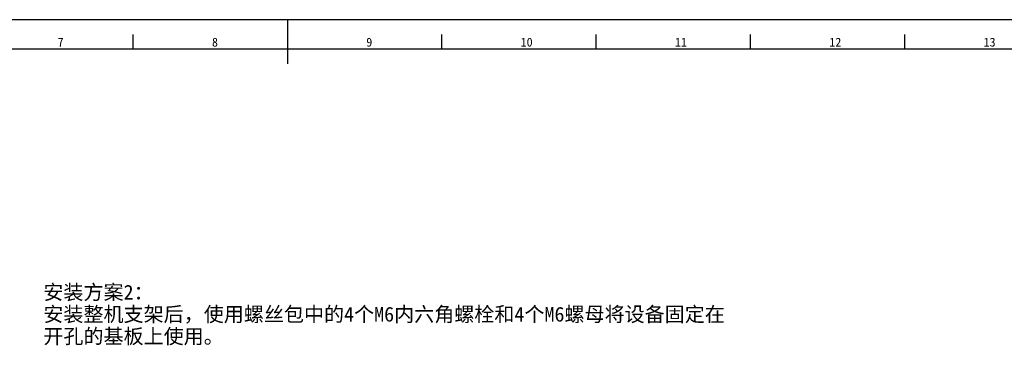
# Model space of a CAD drawing. Header units: millimetres. Extents: x 0 to 2731, y -3524 to -2222.
# Tile 123 of 221: x 1348 to 1683, y -2333 to -2222. Entities that reach past the tile are written whole.
import ezdxf

# ---------------------------------------------------------------- set-up
doc = ezdxf.new("R2010")
doc.units = ezdxf.units.MM
doc.header["$LTSCALE"] = 46.255
doc.layers.get('0').update_dxf_attribs({"linetype": 'CONTINUOUS'})
doc.layers.add('50_ALL_DETAILS', color=7, linetype='CONTINUOUS')
doc.styles.get("Standard").update_dxf_attribs({"font": 'simfang.ttf'})
doc.styles.add('TEXTSTYLE_2', font='simfang.ttf')
doc.styles.add('TEXTSTYLE_4', font='simfang.ttf')

msp = doc.modelspace()

# ---------------------------------------------------------------- linework, layer by layer
at = {"color": 7}
for p, q in [((1859.678, -2222.462), (1018.678, -2222.462)), ((1439.178, -2222.462), (1439.178, -2237.462)), ((1386.678, -2232.462), (1386.678, -2227.463)), ((1491.678, -2232.462), (1491.678, -2227.463)), ((1544.178, -2232.462), (1544.178, -2227.463)), ((1596.678, -2232.462), (1596.678, -2227.463)), ((1649.178, -2232.462), (1649.178, -2227.463)), ((1849.678, -2232.462), (1043.678, -2232.462))]:
    msp.add_line(p, q, dxfattribs=at)

# ---------------------------------------------------------------- texts
at = {"color": 3}
for s, style, p in [('7', 'TEXTSTYLE_2', (1360.997, -2231.615)), ('8', 'TEXTSTYLE_2', (1413.497, -2231.615)), ('9', 'TEXTSTYLE_2', (1465.997, -2231.615)), ('10', 'TEXTSTYLE_4', (1518.497, -2231.615)), ('11', 'TEXTSTYLE_4', (1570.997, -2231.615)), ('12', 'TEXTSTYLE_4', (1623.497, -2231.615)), ('13', 'TEXTSTYLE_4', (1675.997, -2231.615))]:
    msp.add_text(s, height=3, dxfattribs=dict(at, style=style)).set_placement(p)
at = {"layer": '50_ALL_DETAILS', "color": 3}
for s, p in [('安装方案2：', (1356.141, -2317.691)), ('安装整机支架后，使用螺丝包中的4个M6内六角螺栓和4个M6螺母将设备固定在', (1356.141, -2325.191)), ('开孔的基板上使用。', (1356.141, -2332.691))]:
    msp.add_text(s, height=5, dxfattribs=at).set_placement(p)

doc.saveas('drawing.dxf')
